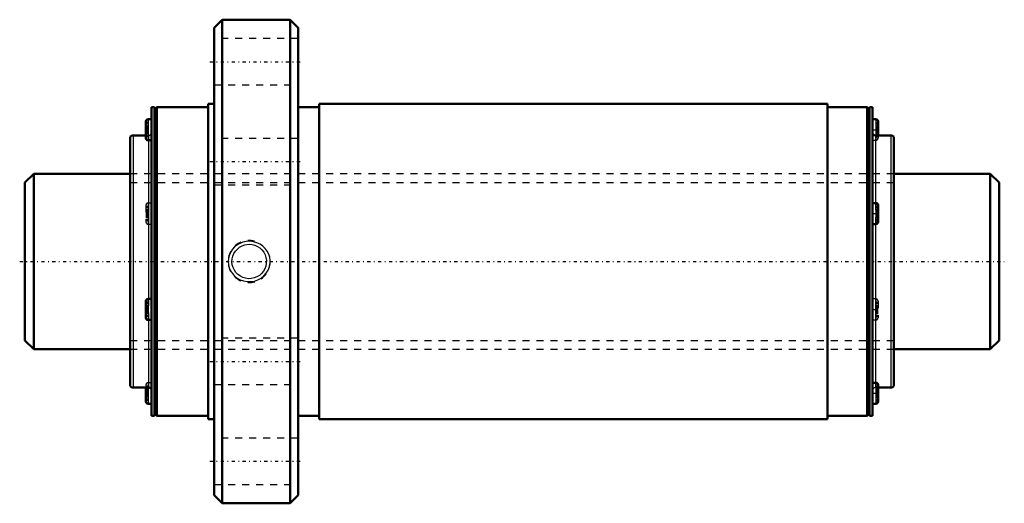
# Model space of a CAD drawing. Header units: millimetres. Extents: x -1 to 140, y -34 to 34.
import ezdxf

# ---------------------------------------------------------------- set-up
doc = ezdxf.new("R2010")
doc.units = ezdxf.units.MM
doc.linetypes.add('Center', pattern=[1.5, 0.45, -0.5, 0.05, -0.5])
doc.linetypes.add('Dashed', pattern=[2, 1, -1])
for name, color, linetype, lineweight in [('2d ConnectionPoints', 7, 'Continuous', 50), ('AM_0', 7, 'Continuous', 50), ('AM_4', 3, 'Continuous', 25), ('AM_5', 3, 'Continuous', 25), ('AM_7', 7, 'Center', 25), ('AM_9', 6, 'Dashed', 25)]:
    doc.layers.add(name, color=color, linetype=linetype, lineweight=lineweight)

# ---------------------------------------------------------------- blocks, each defined once
blk = doc.blocks.new('1_CNF2550_6ZZ_Nut_0_in_CNF2550_6ZZ_139LC7T_000_rev_4')
at = {"layer": 'AM_0'}
for p, q in [((28.15, 34.5), (27, 33.35)), ((37.85, 34.5), (28.15, 34.5)), ((28.15, 34.5), (28.15, -34.5)), ((39, 33.35), (37.85, 34.5)), ((37.85, 34.5), (37.85, -34.5)), ((27, 33.35), (27, -33.35)), ((39, 33.35), (39, -33.35)), ((26.15, 22.5), (26.15, -22.5)), ((27, 22.5), (26.15, 22.5)), ((42, 22.5), (42, -22.5)), ((114.5, 22.5), (42, 22.5)), ((114.5, 22.5), (114.5, -22.5)), ((18.07, 22), (18.07, -22)), ((18.5, 22), (18.07, 22)), ((18.8, 22), (18.5, 21.7)), ((18.5, 22), (18.5, -22)), ((18.8, 22), (18.8, -22)), ((26.15, 22), (18.8, 22)), ((42, 22), (39, 22)), ((120.2, 22), (114.5, 22)), ((120.2, 22), (120.2, -22)), ((120.5, 21.7), (120.2, 22)), ((120.5, 22), (120.5, -22)), ((120.93, 22), (120.5, 22)), ((120.93, 22), (120.93, -22)), ((17.27, 19.99), (17.27, 17.59)), ((18.07, 20.29), (17.57, 20.29)), ((121.43, 20.29), (120.93, 20.29)), ((121.73, 19.99), (121.73, 18)), ((15, 17.57), (15, -17.57)), ((17.27, 18), (15.43, 18)), ((17.57, 17.29), (18.07, 17.29)), ((123.57, 18), (121.36, 18)), ((124, 17.57), (124, -17.57)), ((121.43, 8.34), (120.93, 8.34)), ((121.73, 8.04), (121.73, 5.64)), ((120.93, 5.34), (121.43, 5.34)), ((18.07, -5.34), (17.57, -5.34)), ((17.27, -5.64), (17.27, -8.04)), ((17.57, -8.34), (18.07, -8.34)), ((15.43, -18), (17.64, -18)), ((17.27, -18), (17.27, -19.99)), ((121.43, -17.29), (120.93, -17.29)), ((121.73, -17.59), (121.73, -19.99)), ((121.73, -18), (123.57, -18)), ((17.57, -20.29), (18.07, -20.29)), ((120.93, -20.29), (121.43, -20.29)), ((18.07, -22), (18.5, -22)), ((18.5, -21.7), (18.8, -22)), ((18.8, -22), (26.15, -22)), ((39, -22), (42, -22)), ((114.5, -22), (120.2, -22)), ((120.2, -22), (120.5, -21.7)), ((120.5, -22), (120.93, -22)), ((26.15, -22.5), (27, -22.5)), ((42, -22.5), (114.5, -22.5)), ((27, -33.35), (28.15, -34.5)), ((37.85, -34.5), (39, -33.35)), ((28.15, -34.5), (37.85, -34.5))]:
    blk.add_line(p, q, dxfattribs=at)
for centre, radius, start, end in [((17.57, 19.99), 0.3, 90, 180), ((121.43, 19.99), 0.3, 360, 90), ((121.36, 18.43), 0.43, 180, 270), ((15.43, 17.57), 0.43, 90, 180), ((17.57, 17.59), 0.3, 180, 270), ((123.57, 17.57), 0.43, 0, 90), ((121.43, 8.04), 0.3, 360, 90), ((121.43, 5.64), 0.3, 270, 0), ((17.57, -5.64), 0.3, 90, 180), ((17.57, -8.04), 0.3, 180, 270), ((15.43, -17.57), 0.43, 180, 270), ((17.64, -18.43), 0.43, 0, 90), ((121.43, -17.59), 0.3, 360, 90), ((123.57, -17.57), 0.43, 270, 360), ((17.57, -19.99), 0.3, 180, 270), ((121.43, -19.99), 0.3, 270, 0)]:
    blk.add_arc(centre, radius, start, end, dxfattribs=at)
at = {"layer": 'AM_4'}
for p, q in [((17.57, 20.29), (17.57, 17.29)), ((121.43, 20.29), (121.43, 18)), ((15.43, 18), (15.43, -18)), ((17.64, 17.29), (17.64, -5.34)), ((121.36, 18), (121.36, 8.34)), ((123.57, 18), (123.57, -18)), ((121.43, 8.34), (121.43, 5.34)), ((121.36, 5.34), (121.36, -17.29)), ((17.57, -5.34), (17.57, -8.34)), ((17.64, -8.34), (17.64, -18)), ((17.57, -18), (17.57, -20.29)), ((121.43, -17.29), (121.43, -20.29))]:
    blk.add_line(p, q, dxfattribs=at)
at = {"layer": 'AM_5', "linetype": 'Dashed'}
blk.add_arc((32, 0), 3, 75, 15, dxfattribs=at)
at = {"layer": 'AM_7'}
for p, q in [((26.4, 28.5), (39.6, 28.5)), ((17.23, 18.79), (18.11, 18.79)), ((120.89, 18.79), (121.77, 18.79)), ((26.4, 14.25), (39.6, 14.25)), ((17.23, 6.84), (18.11, 6.84)), ((120.89, 6.84), (121.77, 6.84)), ((17.23, -6.84), (18.11, -6.84)), ((120.89, -6.84), (121.77, -6.84)), ((26.4, -14.25), (39.6, -14.25)), ((17.23, -18.79), (18.11, -18.79)), ((120.89, -18.79), (121.77, -18.79)), ((26.4, -28.5), (39.6, -28.5))]:
    blk.add_line(p, q, dxfattribs=at)
at = {"layer": 'AM_9'}
for p, q in [((39, 31.8), (27, 31.8)), ((27, 25.2), (39, 25.2)), ((17.57, 19.82), (17.27, 19.82)), ((121.43, 19.82), (121.73, 19.82)), ((17.57, 19.65), (17.27, 19.65)), ((17.57, 19.37), (17.27, 19.37)), ((17.57, 19.21), (17.27, 19.21)), ((17.57, 19.15), (17.27, 19.15)), ((17.27, 19.14), (17.57, 19.14)), ((17.57, 19.04), (17.27, 19.04)), ((17.57, 18.91), (17.27, 18.91)), ((17.57, 18.9), (17.27, 18.9)), ((17.57, 18.69), (17.27, 18.69)), ((17.57, 18.68), (17.27, 18.68)), ((17.57, 18.55), (17.27, 18.55)), ((17.57, 18.45), (17.27, 18.45)), ((17.57, 18.44), (17.27, 18.44)), ((17.57, 18.38), (17.27, 18.38)), ((121.43, 19.65), (121.73, 19.65)), ((121.43, 19.37), (121.73, 19.37)), ((121.43, 19.21), (121.73, 19.21)), ((121.43, 19.15), (121.73, 19.15)), ((121.43, 19.14), (121.73, 19.14)), ((121.43, 19.04), (121.73, 19.04)), ((121.43, 18.91), (121.73, 18.91)), ((121.43, 18.9), (121.73, 18.9)), ((121.43, 18.69), (121.73, 18.69)), ((121.43, 18.68), (121.73, 18.68)), ((121.43, 18.55), (121.73, 18.55)), ((121.73, 18.45), (121.43, 18.45)), ((121.43, 18.44), (121.73, 18.44)), ((121.43, 18.38), (121.73, 18.38)), ((17.57, 18.22), (17.27, 18.22)), ((17.64, 18), (17.27, 18)), ((17.57, 17.94), (17.27, 17.94)), ((17.57, 17.77), (17.27, 17.77)), ((17.64, 18), (17.64, 17.29)), ((39, 17.55), (27, 17.55)), ((120.93, 17.29), (121.43, 17.29)), ((121.43, 18.22), (121.73, 18.22)), ((121.43, 18), (121.43, 17.29)), ((121.43, 17.94), (121.73, 17.94)), ((121.43, 17.77), (121.73, 17.77)), ((121.73, 18), (121.73, 17.59)), ((124, 12.5), (15, 12.5)), ((27, 10.95), (39, 10.95)), ((17.27, 8.04), (17.27, 5.64)), ((17.57, 7.87), (17.27, 7.87)), ((17.57, 7.69), (17.27, 7.69)), ((17.57, 7.42), (17.27, 7.42)), ((17.57, 7.25), (17.27, 7.25)), ((17.57, 7.2), (17.27, 7.2)), ((17.27, 7.19), (17.57, 7.19)), ((17.57, 7.08), (17.27, 7.08)), ((17.57, 8.34), (17.57, 5.34)), ((18.07, 8.34), (17.57, 8.34)), ((121.36, 8.34), (121.36, 5.34)), ((121.43, 7.87), (121.73, 7.87)), ((121.43, 7.69), (121.73, 7.69)), ((121.43, 7.42), (121.73, 7.42)), ((121.43, 7.25), (121.73, 7.25)), ((121.43, 7.2), (121.73, 7.2)), ((121.43, 7.19), (121.73, 7.19)), ((121.43, 7.08), (121.73, 7.08)), ((17.57, 6.96), (17.27, 6.96)), ((17.57, 6.95), (17.27, 6.95)), ((17.57, 6.73), (17.27, 6.73)), ((17.57, 6.73), (17.27, 6.73)), ((17.57, 6.6), (17.27, 6.6)), ((17.57, 6.49), (17.27, 6.49)), ((17.57, 6.49), (17.27, 6.49)), ((17.57, 6.43), (17.27, 6.43)), ((17.57, 6.26), (17.27, 6.26)), ((17.57, 5.99), (17.27, 5.99)), ((17.57, 5.82), (17.27, 5.82)), ((121.43, 6.96), (121.73, 6.96)), ((121.43, 6.95), (121.73, 6.95)), ((121.43, 6.73), (121.73, 6.73)), ((121.43, 6.73), (121.73, 6.73)), ((121.43, 6.6), (121.73, 6.6)), ((121.43, 6.49), (121.73, 6.49)), ((121.73, 6.49), (121.43, 6.49)), ((121.43, 6.43), (121.73, 6.43)), ((121.43, 6.26), (121.73, 6.26)), ((121.43, 5.99), (121.73, 5.99)), ((121.43, 5.82), (121.73, 5.82)), ((17.57, 5.34), (18.07, 5.34)), ((17.64, -5.34), (17.64, -8.34)), ((121.43, -5.34), (120.93, -5.34)), ((121.43, -5.34), (121.43, -8.34)), ((17.57, -5.82), (17.27, -5.82)), ((17.57, -5.99), (17.27, -5.99)), ((17.57, -6.26), (17.27, -6.26)), ((17.57, -6.43), (17.27, -6.43)), ((17.57, -6.49), (17.27, -6.49)), ((17.27, -6.49), (17.57, -6.49)), ((17.57, -6.6), (17.27, -6.6)), ((17.57, -6.73), (17.27, -6.73)), ((17.57, -6.73), (17.27, -6.73)), ((17.57, -6.95), (17.27, -6.95)), ((17.57, -6.96), (17.27, -6.96)), ((121.43, -5.82), (121.73, -5.82)), ((121.43, -5.99), (121.73, -5.99)), ((121.43, -6.26), (121.73, -6.26)), ((121.43, -6.43), (121.73, -6.43)), ((121.43, -6.49), (121.73, -6.49)), ((121.43, -6.49), (121.73, -6.49)), ((121.43, -6.6), (121.73, -6.6)), ((121.43, -6.73), (121.73, -6.73)), ((121.43, -6.73), (121.73, -6.73)), ((121.43, -6.95), (121.73, -6.95)), ((121.43, -6.96), (121.73, -6.96)), ((121.73, -5.64), (121.73, -8.04)), ((17.57, -7.08), (17.27, -7.08)), ((17.57, -7.19), (17.27, -7.19)), ((17.57, -7.2), (17.27, -7.2)), ((17.57, -7.25), (17.27, -7.25)), ((17.57, -7.42), (17.27, -7.42)), ((17.57, -7.69), (17.27, -7.69)), ((17.57, -7.87), (17.27, -7.87)), ((120.93, -8.34), (121.43, -8.34)), ((121.43, -7.08), (121.73, -7.08)), ((121.73, -7.19), (121.43, -7.19)), ((121.43, -7.2), (121.73, -7.2)), ((121.43, -7.25), (121.73, -7.25)), ((121.43, -7.42), (121.73, -7.42)), ((121.43, -7.69), (121.73, -7.69)), ((121.43, -7.87), (121.73, -7.87)), ((39, -10.95), (27, -10.95)), ((15, -12.5), (124, -12.5)), ((17.27, -17.59), (17.27, -18)), ((17.57, -17.77), (17.27, -17.77)), ((17.57, -17.94), (17.27, -17.94)), ((17.57, -18.22), (17.27, -18.22)), ((18.07, -17.29), (17.57, -17.29)), ((17.57, -17.29), (17.57, -18)), ((27, -17.55), (39, -17.55)), ((121.36, -17.29), (121.36, -18)), ((121.36, -18), (121.73, -18)), ((121.43, -17.77), (121.73, -17.77)), ((121.43, -17.94), (121.73, -17.94)), ((121.43, -18.22), (121.73, -18.22)), ((17.57, -18.38), (17.27, -18.38)), ((17.57, -18.44), (17.27, -18.44)), ((17.27, -18.45), (17.57, -18.45)), ((17.57, -18.55), (17.27, -18.55)), ((17.57, -18.68), (17.27, -18.68)), ((17.57, -18.69), (17.27, -18.69)), ((17.57, -18.9), (17.27, -18.9)), ((17.57, -18.91), (17.27, -18.91)), ((17.57, -19.04), (17.27, -19.04)), ((17.57, -19.14), (17.27, -19.14)), ((17.57, -19.15), (17.27, -19.15)), ((17.57, -19.21), (17.27, -19.21)), ((17.57, -19.37), (17.27, -19.37)), ((17.57, -19.65), (17.27, -19.65)), ((121.43, -18.38), (121.73, -18.38)), ((121.43, -18.44), (121.73, -18.44)), ((121.43, -18.45), (121.73, -18.45)), ((121.43, -18.55), (121.73, -18.55)), ((121.43, -18.68), (121.73, -18.68)), ((121.43, -18.69), (121.73, -18.69)), ((121.43, -18.9), (121.73, -18.9)), ((121.43, -18.91), (121.73, -18.91)), ((121.43, -19.04), (121.73, -19.04)), ((121.73, -19.14), (121.43, -19.14)), ((121.43, -19.15), (121.73, -19.15)), ((121.43, -19.21), (121.73, -19.21)), ((121.43, -19.37), (121.73, -19.37)), ((121.43, -19.65), (121.73, -19.65)), ((17.57, -19.82), (17.27, -19.82)), ((121.43, -19.82), (121.73, -19.82)), ((39, -25.2), (27, -25.2)), ((27, -31.8), (39, -31.8))]:
    blk.add_line(p, q, dxfattribs=at)
for points in [[(29.92, 2.08), (29.62, 1.76), (29.38, 1.4), (29.17, 0.95), (29.04, 0.48), (29, 0.01), (29.04, -0.46), (29.15, -0.91), (29.34, -1.33), (29.6, -1.73), (29.92, -2.07), (30.3, -2.37), (30.73, -2.61), (31.21, -2.78), (31.71, -2.87), (32.23, -2.87), (32.74, -2.79), (33.24, -2.62), (33.7, -2.38), (34.1, -2.06), (34.44, -1.67), (34.7, -1.25), (34.89, -0.78), (34.98, -0.31), (35, 0.16), (34.93, 0.62), (34.79, 1.07), (34.57, 1.48), (34.29, 1.86), (33.95, 2.19), (33.55, 2.46), (33.1, 2.68), (32.62, 2.82), (32.11, 2.88), (31.59, 2.85), (31.08, 2.74), (30.59, 2.54), (30.24, 2.33), (29.92, 2.08)], [(32, 2.46), (32.41, 2.42), (32.8, 2.32), (33.18, 2.16), (33.52, 1.93), (33.82, 1.65), (34.07, 1.32), (34.26, 0.96), (34.39, 0.56), (34.45, 0.15), (34.44, -0.26), (34.37, -0.66), (34.23, -1.04), (34.02, -1.4), (33.77, -1.71), (33.45, -1.98), (33.1, -2.2), (32.71, -2.35), (32.3, -2.44), (31.89, -2.46), (31.49, -2.4), (31.1, -2.29), (30.74, -2.11), (30.4, -1.87), (30.11, -1.58), (29.88, -1.24), (29.7, -0.86), (29.59, -0.46), (29.54, -0.05), (29.57, 0.36), (29.66, 0.76), (29.82, 1.13), (30.03, 1.48), (30.31, 1.78), (30.63, 2.04), (30.99, 2.24), (31.39, 2.38), (32, 2.46)]]:
    blk.add_lwpolyline(points, dxfattribs=at)
for centre, radius, start, end in [((17.64, 18.43), 0.43, 270, 0), ((121.43, 17.59), 0.3, 270, 0), ((17.57, 8.04), 0.3, 90, 180), ((17.57, 5.64), 0.3, 180, 270), ((121.43, -5.64), 0.3, 360, 90), ((121.43, -8.04), 0.3, 270, 0), ((17.57, -17.59), 0.3, 90, 180), ((121.36, -18.43), 0.43, 90, 180)]:
    blk.add_arc(centre, radius, start, end, dxfattribs=at)
blk = doc.blocks.new('2_CNF2550_60ZZ0_Shaft_0_in_CNF2550_6ZZ_139LC7T_000_rev_4')
at = {"layer": 'AM_0'}
for p, q in [((1.25, 12.5), (0, 11.25)), ((0, 11.25), (0, -11.25)), ((1.25, 12.5), (1.25, -12.5)), ((15, 12.5), (1.25, 12.5)), ((137.75, 12.5), (124, 12.5)), ((139, 11.25), (137.75, 12.5)), ((137.75, 12.5), (137.75, -12.5)), ((139, 11.25), (139, -11.25)), ((0, -11.25), (1.25, -12.5)), ((1.25, -12.5), (15, -12.5)), ((124, -12.5), (137.75, -12.5)), ((137.75, -12.5), (139, -11.25))]:
    blk.add_line(p, q, dxfattribs=at)
at = {"layer": 'AM_5', "linetype": 'Dashed'}
for p, q in [((15, 11.273), (124, 11.273)), ((15, -11.273), (124, -11.273))]:
    blk.add_line(p, q, dxfattribs=at)
at = {"layer": 'AM_7'}
blk.add_line((-0.75, 0), (139.75, 0), dxfattribs=at)
at = {"layer": 'AM_9'}
for p, q in [((124, 12.5), (15, 12.5)), ((15, -12.5), (124, -12.5))]:
    blk.add_line(p, q, dxfattribs=at)

msp = doc.modelspace()

# ---------------------------------------------------------------- linework, layer by layer
at = {"layer": '2d ConnectionPoints'}
msp.add_point((0, 0), dxfattribs=at)

# ---------------------------------------------------------------- block references
for name in ['1_CNF2550_6ZZ_Nut_0_in_CNF2550_6ZZ_139LC7T_000_rev_4', '2_CNF2550_60ZZ0_Shaft_0_in_CNF2550_6ZZ_139LC7T_000_rev_4']:
    msp.add_blockref(name, (0, 0))

doc.saveas('drawing.dxf')
